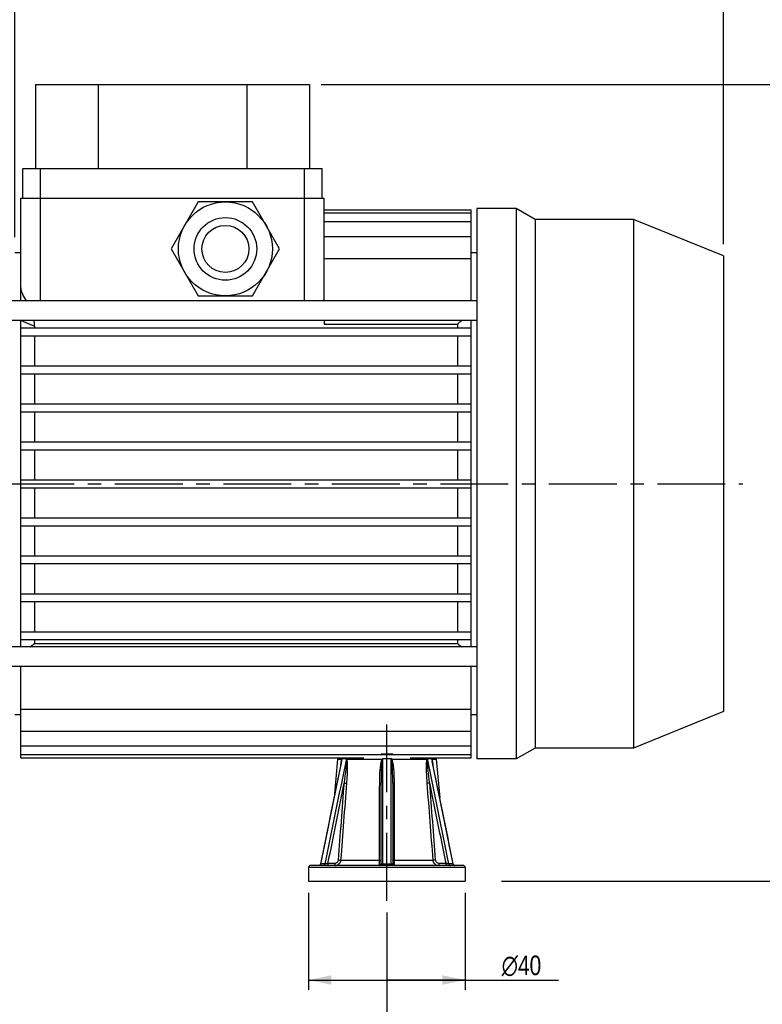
# Model space of a CAD drawing. Header units: millimetres. Extents: x 0 to 841, y 0 to 594.
# Tile 5 of 14: x 274 to 464, y 202 to 453. Entities that reach past the tile are written whole.
import ezdxf

# ---------------------------------------------------------------- set-up
doc = ezdxf.new("R2010")
doc.units = ezdxf.units.MM
doc.header["$LTSCALE"] = 46.2
doc.linetypes.add('CENTER', pattern=[0.6, 0.375, -0.075, 0.075, -0.075])
doc.layers.get('0').update_dxf_attribs({"linetype": 'CONTINUOUS'})
for name, color, linetype in [('ASSI', 7, 'CONTINUOUS'), ('GEOM', 7, 'CONTINUOUS'), ('QUOTE', 7, 'CONTINUOUS')]:
    doc.layers.add(name, color=color, linetype=linetype)
doc.styles.get("Standard").update_dxf_attribs({"font": 'txt', "width": 0.8})
doc.styles.add('TEXTSTYLE_1', font='gdt', dxfattribs={"width": 0.8})
doc.dimstyles.new('DIMSTYLE_1', dxfattribs={"dimtxt": 5, "dimasz": 5.8, "dimexe": 1.25, "dimexo": 1.5, "dimtad": 1, "dimdec": 3, "dimdsep": 46, "dimtxsty": 'Standard', "dimblk": '_FILLED', "dimblk1": '_FILLED', "dimblk2": '_FILLED', "dimcen": 0.09, "dimadec": 3, "dimazin": 2, "dimtp": 0.3, "dimtm": 0.3, "dimtfac": 1, "dimtdec": 3, "dimtofl": 0, "dimtmove": 0, "dimatfit": 3, "dimldrblk": '_FILLED', "dimfxl": 1, "dimtolj": 1, "dimarcsym": 0})
doc.dimstyles.new('DIMSTYLE_2', dxfattribs={"dimtxt": 5, "dimasz": 5.8, "dimexe": 1.25, "dimexo": 1.5, "dimtad": 1, "dimdec": 3, "dimdsep": 46, "dimtxsty": 'Standard', "dimblk": '_FILLED', "dimblk1": '_FILLED', "dimblk2": '_FILLED', "dimcen": 0.09, "dimadec": 3, "dimazin": 2, "dimtp": 0.5, "dimtm": 0.5, "dimtfac": 1, "dimtdec": 3, "dimtofl": 0, "dimtmove": 0, "dimatfit": 3, "dimldrblk": '_FILLED', "dimfxl": 1, "dimtolj": 1, "dimarcsym": 0})
doc.dimstyles.new('DIMSTYLE_3', dxfattribs={"dimtxt": 5, "dimasz": 5.8, "dimexe": 1.25, "dimexo": 1.5, "dimtad": 1, "dimdec": 0, "dimdsep": 46, "dimtxsty": 'Standard', "dimblk": '_FILLED', "dimblk1": '_FILLED', "dimblk2": '_FILLED', "dimcen": 0.09, "dimadec": 0, "dimazin": 2, "dimtp": 0.5, "dimtm": 0.5, "dimtfac": 1, "dimtdec": 0, "dimtofl": 0, "dimtmove": 0, "dimatfit": 3, "dimldrblk": '_FILLED', "dimfxl": 1, "dimtolj": 1, "dimarcsym": 0})

# ---------------------------------------------------------------- blocks, each defined once
blk = doc.blocks.new('_FILLED')
at = {"color": 0, "linetype": 'ByBlock'}
blk.add_solid([(0, 0), (-1, 0.207), (-1, -0.207)], dxfattribs=at)
blk = doc.blocks.new('*D6')
at = {"layer": 'QUOTE', "color": 2, "linetype": 'Continuous'}
for p, q in [((137.3, 376.67), (137.3, 541.89)), ((454.1, 395.88), (454.1, 541.89)), ((137.3, 539.39), (295.7, 539.39)), ((454.1, 539.39), (295.7, 539.39))]:
    blk.add_line(p, q, dxfattribs=at)
at = {"layer": 'QUOTE', "color": 2, "linetype": 'Continuous', "xscale": 5.8, "yscale": 5.8, "zscale": 5.8, "rotation": 180}
blk.add_blockref('_FILLED', (137.3, 539.39), dxfattribs=at)
at = {"layer": 'QUOTE', "color": 2, "linetype": 'Continuous', "xscale": 5.8, "yscale": 5.8, "zscale": 5.8}
blk.add_blockref('_FILLED', (454.1, 539.39), dxfattribs=at)
at = {"layer": 'QUOTE', "color": 2, "linetype": 'Continuous', "insert": (295.7, 545.64), "char_height": 5, "width": 15.5357, "attachment_point": 2, "line_spacing_factor": 0.9}
blk.add_mtext('317', dxfattribs=at)
blk = doc.blocks.new('*D14')
at = {"layer": 'QUOTE', "color": 2, "linetype": 'Continuous'}
for p, q in [((186.8, 402.72), (186.8, 160.39)), ((368.1, 225.17), (368.1, 160.39)), ((186.8, 162.89), (277.45, 162.89)), ((368.1, 162.89), (277.45, 162.89))]:
    blk.add_line(p, q, dxfattribs=at)
at = {"layer": 'QUOTE', "color": 2, "linetype": 'Continuous', "xscale": 5.8, "yscale": 5.8, "zscale": 5.8, "rotation": 180}
blk.add_blockref('_FILLED', (186.8, 162.89), dxfattribs=at)
at = {"layer": 'QUOTE', "color": 2, "linetype": 'Continuous', "xscale": 5.8, "yscale": 5.8, "zscale": 5.8}
blk.add_blockref('_FILLED', (368.1, 162.89), dxfattribs=at)
at = {"layer": 'QUOTE', "color": 2, "linetype": 'Continuous', "insert": (277.45, 169.14), "char_height": 5, "width": 24.1071, "attachment_point": 2, "line_spacing_factor": 0.9}
blk.add_mtext('181.3', dxfattribs=at)
blk = doc.blocks.new('*D17')
at = {"layer": 'QUOTE', "color": 2, "linetype": 'Continuous'}
for p, q in [((351.35, 436.67), (495.08, 436.67)), ((492.58, 436.67), (492.58, 334.92)), ((492.58, 233.17), (492.58, 334.92)), ((397.41, 233.17), (495.08, 233.17))]:
    blk.add_line(p, q, dxfattribs=at)
at = {"layer": 'QUOTE', "color": 2, "linetype": 'Continuous', "xscale": 5.8, "yscale": 5.8, "zscale": 5.8}
for p, rotation in [((492.58, 436.67), 90), ((492.58, 233.17), 270)]:
    blk.add_blockref('_FILLED', p, dxfattribs=dict(at, rotation=rotation))
at = {"layer": 'QUOTE', "color": 2, "linetype": 'Continuous', "insert": (486.33, 334.92), "char_height": 5, "width": 26.7857, "attachment_point": 2, "rotation": 90, "line_spacing_factor": 0.9}
blk.add_mtext('203.5', dxfattribs=at)
blk = doc.blocks.new('*D18')
at = {"layer": 'QUOTE', "color": 2, "linetype": 'Continuous'}
for p, q in [((348.1, 230.17), (348.1, 205.41)), ((388.1, 230.17), (388.1, 205.41)), ((348.1, 207.91), (368.1, 207.91)), ((388.1, 207.91), (368.1, 207.91)), ((368.1, 207.91), (411.95, 207.91))]:
    blk.add_line(p, q, dxfattribs=at)
at = {"layer": 'QUOTE', "color": 2, "linetype": 'Continuous', "xscale": 5.8, "yscale": 5.8, "zscale": 5.8, "rotation": 180}
blk.add_blockref('_FILLED', (348.1, 207.91), dxfattribs=at)
at = {"layer": 'QUOTE', "color": 2, "linetype": 'Continuous', "xscale": 5.8, "yscale": 5.8, "zscale": 5.8}
blk.add_blockref('_FILLED', (388.1, 207.91), dxfattribs=at)
at = {"layer": 'QUOTE', "color": 2, "linetype": 'Continuous', "insert": (397.43, 214.16), "char_height": 5, "width": 21.7857, "attachment_point": 1, "line_spacing_factor": 0.9, "style": 'TEXTSTYLE_1'}
blk.add_mtext('{\\Fgdt;n}\\Ftxt;40', dxfattribs=at)
blk = doc.blocks.new('*D19')
at = {"layer": 'QUOTE', "color": 2, "linetype": 'Continuous'}
for p, q in [((273.1, 397.67), (273.1, 527.86)), ((454.1, 395.88), (454.1, 527.86)), ((273.1, 525.36), (363.6, 525.36)), ((454.1, 525.36), (363.6, 525.36))]:
    blk.add_line(p, q, dxfattribs=at)
at = {"layer": 'QUOTE', "color": 2, "linetype": 'Continuous', "xscale": 5.8, "yscale": 5.8, "zscale": 5.8, "rotation": 180}
blk.add_blockref('_FILLED', (273.1, 525.36), dxfattribs=at)
at = {"layer": 'QUOTE', "color": 2, "linetype": 'Continuous', "xscale": 5.8, "yscale": 5.8, "zscale": 5.8}
blk.add_blockref('_FILLED', (454.1, 525.36), dxfattribs=at)
at = {"layer": 'QUOTE', "color": 2, "linetype": 'Continuous', "insert": (363.6, 531.61), "char_height": 5, "width": 14.4643, "attachment_point": 2, "line_spacing_factor": 0.9}
blk.add_mtext('181', dxfattribs=at)

msp = doc.modelspace()

# ---------------------------------------------------------------- linework, layer by layer
at = {"layer": 'ASSI', "color": 7, "linetype": 'Continuous'}
for p, q in [((275.1021, 407.6747), (275.1021, 415.1747)), ((275.1021, 415.1747), (351.6021, 415.1747)), ((351.6021, 407.6747), (351.6021, 415.1747)), ((401.1021, 404.9747), (391.1021, 404.9747)), ((391.1021, 404.9747), (391.1021, 264.3747)), ((405.9518, 402.1747), (401.1021, 404.9747)), ((401.1021, 404.9747), (401.1021, 264.3747)), ((431.1021, 402.1747), (405.9518, 402.1747)), ((405.9518, 402.1747), (405.9518, 267.1747)), ((454.1021, 392.8821), (431.1021, 402.1747)), ((431.1021, 402.1747), (431.1021, 267.1747)), ((454.1021, 392.8821), (454.1021, 276.4673)), ((391.1021, 381.3689), (272.1021, 381.3689)), ((391.1021, 376.3689), (272.1021, 376.3689)), ((391.1021, 292.9806), (272.1021, 292.9806)), ((391.1021, 287.9806), (272.1021, 287.9806)), ((454.1021, 276.4673), (431.1021, 267.1747)), ((405.9518, 267.1747), (401.1021, 264.3747)), ((431.1021, 267.1747), (405.9518, 267.1747)), ((274.6021, 264.6747), (362.186, 264.6747)), ((355.482, 264.3058), (354.6144, 254.4146)), ((374.0182, 264.6747), (389.6021, 264.6747)), ((380.7222, 264.3058), (381.5898, 254.4146)), ((401.1021, 264.3747), (391.1021, 264.3747)), ((348.1021, 236.6747), (348.1021, 233.1747)), ((388.1021, 236.6747), (388.1021, 233.1747)), ((348.1021, 233.1747), (388.1021, 233.1747))]:
    msp.add_line(p, q, dxfattribs=at)
at = {"layer": 'ASSI', "color": 9, "linetype": 'Continuous'}
for p, q in [((279.6021, 407.6747), (279.6021, 415.1747)), ((347.1021, 407.6747), (347.1021, 415.1747))]:
    msp.add_line(p, q, dxfattribs=at)
at = {"layer": 'ASSI', "color": 2, "linetype": 'CENTER'}
for p, q in [((132.3021, 334.6747), (459.0329, 334.6747)), ((368.1021, 228.1747), (368.1021, 273.6747))]:
    msp.add_line(p, q, dxfattribs=at)
at = {"layer": 'GEOM', "color": 7, "linetype": 'Continuous'}
for p, q in [((278.3521, 436.6747), (278.3521, 415.1747)), ((278.3521, 436.6747), (348.3521, 436.6747)), ((294.3521, 436.6747), (294.3521, 415.1747)), ((332.3521, 436.6747), (332.3521, 415.1747)), ((348.3521, 436.6747), (348.3521, 415.1747)), ((274.6021, 381.3689), (274.6021, 407.6747)), ((274.6021, 407.6747), (352.1021, 407.6747)), ((352.1021, 381.3689), (352.1021, 407.6747)), ((319.9239, 406.6747), (312.9957, 394.6747)), ((333.7803, 406.6747), (319.9239, 406.6747)), ((340.7085, 394.6747), (333.7803, 406.6747)), ((352.1021, 404.6747), (389.6021, 404.6747)), ((352.1021, 403.8521), (389.6021, 403.8521)), ((389.6021, 381.3689), (389.6021, 404.6747)), ((352.1021, 401.6362), (389.6021, 401.6362)), ((352.1021, 397.8727), (389.6021, 397.8727)), ((274.6021, 393.6747), (273.1021, 393.6747)), ((312.9957, 394.6747), (319.9239, 382.6747)), ((333.7803, 382.6747), (340.7085, 394.6747)), ((391.1021, 393.6747), (389.6021, 393.6747)), ((352.1021, 392.2591), (389.6021, 392.2591)), ((319.9239, 382.6747), (333.7803, 382.6747)), ((274.6021, 292.9806), (274.6021, 376.394)), ((274.6636, 376.3689), (278.0662, 374.9798)), ((278.0586, 374.9798), (278.0662, 374.4747)), ((352.1021, 376.3689), (352.1021, 375.4786)), ((352.1021, 375.4786), (386.138, 375.4786)), ((386.138, 375.4786), (386.138, 374.4747)), ((389.6021, 292.9806), (389.6021, 376.3689)), ((274.6021, 374.4747), (389.6021, 374.4747)), ((274.6021, 372.4747), (389.6021, 372.4747)), ((278.0662, 372.4747), (278.0662, 364.7747)), ((386.138, 372.4747), (386.138, 364.7747)), ((274.6021, 364.7747), (389.6021, 364.7747)), ((274.6021, 362.7747), (389.6021, 362.7747)), ((278.0662, 362.7747), (278.0662, 355.0747)), ((386.138, 362.7747), (386.138, 355.0747)), ((274.6021, 355.0747), (389.6021, 355.0747)), ((274.6021, 353.0747), (389.6021, 353.0747)), ((278.0662, 353.0747), (278.0662, 345.3747)), ((386.138, 353.0747), (386.138, 345.3747)), ((274.6021, 345.3747), (389.6021, 345.3747)), ((274.6021, 343.3747), (389.6021, 343.3747)), ((278.0662, 343.3747), (278.0662, 335.6747)), ((386.138, 343.3747), (386.138, 335.6747)), ((274.6021, 335.6747), (389.6021, 335.6747)), ((274.6021, 333.6747), (389.6021, 333.6747)), ((278.0662, 333.6747), (278.0662, 325.9747)), ((386.138, 333.6747), (386.138, 325.9747)), ((274.6021, 325.9747), (389.6021, 325.9747)), ((274.6021, 323.9747), (389.6021, 323.9747)), ((278.0662, 323.9747), (278.0662, 316.2747)), ((386.138, 323.9747), (386.138, 316.2747)), ((274.6021, 316.2747), (389.6021, 316.2747)), ((274.6021, 314.2747), (389.6021, 314.2747)), ((278.0662, 314.2747), (278.0662, 306.5747)), ((386.138, 314.2747), (386.138, 306.5747)), ((274.6021, 306.5747), (389.6021, 306.5747)), ((274.6021, 304.5747), (389.6021, 304.5747)), ((278.0662, 304.5747), (278.0662, 296.8747)), ((386.138, 304.5747), (386.138, 296.8747)), ((274.6021, 296.8747), (389.6021, 296.8747)), ((274.6021, 294.8747), (389.6021, 294.8747)), ((278.0662, 294.8747), (278.0662, 293.8708)), ((386.138, 294.8747), (386.138, 293.8708)), ((278.0662, 293.8708), (386.138, 293.8708)), ((274.6021, 264.6747), (274.6021, 287.9806)), ((389.6021, 264.6747), (389.6021, 287.9806)), ((274.6021, 277.0904), (389.6021, 277.0904)), ((274.6021, 275.6747), (273.1021, 275.6747)), ((391.1021, 275.6747), (389.6021, 275.6747)), ((274.6021, 271.4767), (389.6021, 271.4767)), ((274.6021, 267.7132), (389.6021, 267.7132)), ((274.6021, 265.4973), (389.6021, 265.4973)), ((366.6021, 265.6747), (369.6021, 265.6747)), ((356.525, 263.7935), (351.187, 237.5751)), ((385.0172, 237.5751), (379.6792, 263.7935)), ((366.6021, 237.6747), (366.6021, 258.2489)), ((369.6021, 258.2489), (369.6021, 237.6747)), ((387.6021, 237.1747), (348.6021, 237.1747)), ((350.7482, 237.1774), (350.6971, 237.1747)), ((350.9018, 237.2186), (350.8522, 237.1994)), ((350.9492, 237.2429), (350.9018, 237.2186))]:
    msp.add_line(p, q, dxfattribs=at)
at = {"layer": 'GEOM', "color": 9, "linetype": 'Continuous'}
for p, q in [((279.6021, 381.3689), (279.6021, 407.6747)), ((347.1021, 381.3689), (347.1021, 407.6747)), ((355.482, 264.3058), (356.6068, 264.3058)), ((356.5702, 263.7843), (356.7193, 264.5173)), ((356.7193, 264.5173), (357.7596, 264.5173)), ((357.8441, 264.3058), (366.8647, 264.3058)), ((367.0619, 264.5173), (369.1423, 264.5173)), ((369.3395, 264.3058), (378.3601, 264.3058)), ((378.4446, 264.5173), (379.4849, 264.5173)), ((379.4849, 264.5173), (379.6339, 263.7849)), ((379.5974, 264.3058), (380.7222, 264.3058)), ((388.1021, 236.6747), (348.1021, 236.6747)), ((352.2634, 237.5605), (351.2369, 237.5605)), ((354.7778, 237.6747), (352.9675, 237.6747)), ((356.2928, 238.5436), (366.1669, 238.5436)), ((367.0757, 237.5605), (369.1285, 237.5605)), ((370.0373, 238.5436), (379.9114, 238.5436)), ((383.2367, 237.6747), (381.4264, 237.6747)), ((384.9673, 237.5605), (383.9408, 237.5605))]:
    msp.add_line(p, q, dxfattribs=at)
at = {"layer": 'GEOM', "color": 7, "linetype": 'Continuous'}
for points in [[(350.8522, 237.1994), (350.8008, 237.1856), (350.7482, 237.1774)], [(351.187, 237.575), (351.1752, 237.5284), (351.1569, 237.4784), (351.1335, 237.4307), (351.105, 237.3857), (351.072, 237.3439), (351.0347, 237.306), (350.9936, 237.2722), (350.9492, 237.2429)], [(385.255, 237.2429), (385.2106, 237.2722), (385.1695, 237.306), (385.1322, 237.3439), (385.0992, 237.3857), (385.0707, 237.4307), (385.0473, 237.4784), (385.029, 237.5284), (385.0172, 237.575)], [(385.352, 237.1994), (385.3024, 237.2186), (385.2551, 237.2429)], [(385.5071, 237.1747), (385.456, 237.1774), (385.4034, 237.1856), (385.352, 237.1994)]]:
    msp.add_lwpolyline(points, dxfattribs=at)
for radius in [12, 6]:
    msp.add_circle((326.8521, 394.6747), radius, dxfattribs=at)
at = {"layer": 'GEOM', "color": 9, "linetype": 'Continuous'}
msp.add_circle((326.8521, 394.6747), 8, dxfattribs=at)
at = {"layer": 'GEOM', "color": 7, "linetype": 'Continuous'}
for centre, radius, start, end in [((561.954, 157.474), 280.0666, 128.594372, 128.885416), ((102.2502, 511.8755), 280.0666, 308.594372, 308.885416), ((561.954, 511.8755), 280.0666, 231.114584, 231.405628), ((356.9763, 264.1747), 1.5, 160.524437, 174.986886), ((379.2279, 264.1747), 1.5, 5.013114, 19.475563), ((348.6021, 236.6747), 0.5, 90, 180), ((366.1021, 237.6747), 0.5, 269.996873, 360), ((370.1021, 237.6747), 0.5, 180.002281, 270), ((387.6021, 236.6747), 0.5, 0, 90)]:
    msp.add_arc(centre, radius, start, end, dxfattribs=at)
at = {"layer": 'GEOM', "color": 9, "linetype": 'Continuous'}
for centre, radius, start, end in [((360.6604, 263.0737), 4.1972, 159.882018, 163.869547), ((362.3201, 264.576), 4.5609, 180.737526, 184.228114), ((374.1916, 257.6728), 9.8833, 136.169219, 137.845477), ((382.3493, 286.3022), 26.9001, 234.856119, 235.101281), ((386.6481, 257.0992), 20.9439, 159.256426, 160.066219), ((349.5598, 257.1006), 20.94, 19.933707, 20.743653), ((362.013, 257.6731), 9.8828, 42.154485, 43.830825), ((351.8589, 289.1495), 30.3773, 304.913843, 305.130984), ((373.8841, 264.576), 4.5609, 355.771893, 359.262465), ((375.5441, 263.0737), 4.1969, 16.130326, 20.118144), ((366.477, 261.8698), 10.1795, 168.809273, 170.009822), ((368.5832, 261.6621), 11.3422, 10.10822, 10.490094), ((353.0276, 238.3599), 1.1851, 270.011444, 274.57319)]:
    msp.add_arc(centre, radius, start, end, dxfattribs=at)
at = {"layer": 'GEOM', "color": 7, "linetype": 'Continuous'}
for points, knots in [([(274.6021, 384.7191), (274.6021, 384.4708), (274.699, 383.932), (275.1264, 382.7838), (275.6246, 381.9361), (276.0054, 381.3689)], [0, 0, 0, 0, 0.20293682, 0.44152567, 1, 1, 1, 1]), ([(351.8901, 381.3688), (351.9246, 381.4489), (352.043, 381.7614), (352.1021, 382.0979), (352.1021, 382.3448)], [0, 0, 0, 0, 0.26108312, 1, 1, 1, 1]), ([(278.0586, 374.9798), (278.0586, 375.0971), (278.0562, 375.5602), (278.045, 376.0233), (278.0475, 376.369)], [0, 0, 0, 0, 0.25338412, 1, 1, 1, 1])]:
    msp.add_open_spline(points, degree=3, knots=knots, dxfattribs=at)
at = {"layer": 'GEOM', "color": 9, "linetype": 'Continuous'}
for points in [[(357.7596, 264.5173), (355.924, 255.5324), (354.0932, 246.5466), (352.2634, 237.5605)], [(367.0757, 237.5605), (367.0726, 246.5461), (367.0689, 255.5317), (367.0619, 264.5173)], [(369.1423, 264.5173), (369.1353, 255.5317), (369.1316, 246.5461), (369.1285, 237.5605)], [(383.9408, 237.5605), (382.111, 246.5466), (380.2802, 255.5324), (378.4446, 264.5173)], [(351.2369, 237.5605), (353.014, 246.3019), (354.7914, 255.0433), (356.5702, 263.7843)], [(379.6339, 263.7849), (381.4127, 255.0437), (383.1902, 246.3021), (384.9673, 237.5605)], [(357.1555, 258.2489), (355.7586, 251.391), (354.3628, 244.5329), (352.9675, 237.6747)], [(357.1555, 258.2489), (356.6522, 251.6951), (356.1496, 245.1412), (355.6475, 238.5873)], [(357.7958, 258.2052), (357.2944, 251.6514), (356.7934, 245.0975), (356.2928, 238.5436)], [(366.1751, 258.2052), (366.172, 251.6514), (366.1693, 245.0975), (366.1669, 238.5436)], [(370.0373, 238.5436), (370.0349, 245.0975), (370.0322, 251.6514), (370.0291, 258.2052)], [(379.9114, 238.5436), (379.4108, 245.0975), (378.9098, 251.6514), (378.4084, 258.2052)], [(380.5567, 238.5873), (380.0546, 245.1412), (379.552, 251.6951), (379.0487, 258.2489)], [(383.2367, 237.6747), (381.8414, 244.5329), (380.4456, 251.391), (379.0487, 258.2489)]]:
    msp.add_open_spline(points, degree=3, dxfattribs=at)
for points, knots in [([(356.491, 263.8454), (356.5068, 263.9247), (356.54, 264.0795), (356.5806, 264.2329), (356.6068, 264.3058)], [0, 0, 0, 0, 0.51085, 1, 1, 1, 1]), ([(356.5252, 263.7941), (356.5405, 263.8692), (356.5721, 264.0183), (356.6074, 264.1668), (356.6285, 264.2397)], [0, 0, 0, 0, 0.50249193, 1, 1, 1, 1]), ([(356.6068, 264.3058), (356.6149, 264.3238), (356.649, 264.396), (356.6878, 264.466), (356.7193, 264.5173)], [0, 0, 0, 0, 0.24691731, 1, 1, 1, 1]), ([(356.6285, 264.2397), (356.6278, 264.2451), (356.6235, 264.268), (356.6149, 264.29), (356.6068, 264.3058)], [0, 0, 0, 0, 0.23431675, 1, 1, 1, 1]), ([(357.7716, 264.2397), (357.776, 264.1794), (357.7777, 264.0572), (357.7723, 263.811), (357.7555, 263.5006), (357.7283, 263.1271), (357.6854, 262.6274), (357.6235, 262.0022), (357.5408, 261.2518), (357.4517, 260.501), (357.326, 259.4996), (357.2252, 258.7491), (357.1555, 258.2489)], [0, 0, 0, 0, 0.03010896, 0.06075671, 0.12261556, 0.18481762, 0.24719757, 0.37225986, 0.49756673, 0.62302938, 0.74860419, 1, 1, 1, 1]), ([(357.7596, 264.5173), (357.7656, 264.4998), (357.7912, 264.4283), (357.8205, 264.3582), (357.8441, 264.3058)], [0, 0, 0, 0, 0.24339703, 1, 1, 1, 1]), ([(357.7716, 264.2397), (357.7784, 264.245), (357.804, 264.2654), (357.8279, 264.2879), (357.8442, 264.3058)], [0, 0, 0, 0, 0.26192615, 1, 1, 1, 1]), ([(357.8441, 264.3058), (357.862, 264.2503), (357.8877, 264.1336), (357.9236, 263.8927), (357.9509, 263.5822), (357.9701, 263.2051), (357.9834, 262.6967), (357.9837, 262.0578), (357.9675, 261.2891), (357.9387, 260.5189), (357.8869, 259.4903), (357.8351, 258.7192), (357.7958, 258.2052)], [0, 0, 0, 0, 0.0286122, 0.0584383, 0.11948548, 0.18137901, 0.24369203, 0.36898551, 0.49477823, 0.62085768, 0.74712266, 1, 1, 1, 1]), ([(366.8647, 264.3058), (366.795, 264.1975), (366.6943, 263.9571), (366.5926, 263.5846), (366.513, 263.2061), (366.4276, 262.6981), (366.3477, 262.0591), (366.279, 261.2899), (366.2304, 260.5194), (366.1871, 259.4913), (366.1753, 258.7196), (366.1751, 258.2052)], [0, 0, 0, 0, 0.06252205, 0.12510409, 0.18766897, 0.25021725, 0.37526581, 0.50027566, 0.62525166, 0.75019751, 1, 1, 1, 1]), ([(366.959, 264.2397), (366.9378, 264.1805), (366.9057, 264.0587), (366.8576, 263.8123), (366.8136, 263.5016), (366.773, 263.1276), (366.7295, 262.6281), (366.689, 262.003), (366.6542, 261.2523), (366.6296, 260.5014), (366.6079, 259.5004), (366.6021, 258.7494), (366.6021, 258.2489)], [0, 0, 0, 0, 0.0313617, 0.06268589, 0.12528335, 0.18784588, 0.25038533, 0.37541359, 0.50039521, 0.62534008, 0.75025395, 1, 1, 1, 1]), ([(369.6021, 258.2489), (369.6021, 258.7494), (369.5963, 259.5004), (369.5746, 260.5014), (369.55, 261.2523), (369.5152, 262.003), (369.4747, 262.6282), (369.4312, 263.1276), (369.3906, 263.5016), (369.3466, 263.8123), (369.2985, 264.0587), (369.2664, 264.1805), (369.2452, 264.2397)], [0, 0, 0, 0, 0.24974681, 0.37466107, 0.49960635, 0.62458838, 0.74961706, 0.81215675, 0.87471956, 0.93731702, 0.96864094, 1, 1, 1, 1]), ([(370.0291, 258.2052), (370.0289, 258.7196), (370.0171, 259.4913), (369.9738, 260.5194), (369.9252, 261.29), (369.8565, 262.0592), (369.7766, 262.6982), (369.6912, 263.2062), (369.6117, 263.5847), (369.5094, 263.9569), (369.4097, 264.1979), (369.3395, 264.3058)], [0, 0, 0, 0, 0.249806, 0.37475364, 0.49973148, 0.62474319, 0.74979367, 0.81234304, 0.87490888, 0.93749025, 1, 1, 1, 1]), ([(378.4084, 258.2052), (378.3691, 258.7192), (378.3173, 259.4903), (378.2655, 260.5189), (378.2367, 261.2891), (378.2205, 262.0578), (378.2208, 262.6967), (378.2341, 263.2051), (378.2533, 263.5822), (378.2806, 263.8927), (378.3165, 264.1336), (378.3422, 264.2503), (378.3601, 264.3058)], [0, 0, 0, 0, 0.25287745, 0.37914246, 0.50522193, 0.63101466, 0.75630817, 0.81862121, 0.88051476, 0.94156193, 0.97138802, 1, 1, 1, 1]), ([(378.3601, 264.3058), (378.3681, 264.3236), (378.3987, 264.3931), (378.4263, 264.4639), (378.4446, 264.5173)], [0, 0, 0, 0, 0.25667524, 1, 1, 1, 1]), ([(378.4326, 264.2397), (378.4258, 264.245), (378.4003, 264.2654), (378.3763, 264.2879), (378.3601, 264.3058)], [0, 0, 0, 0, 0.26192663, 1, 1, 1, 1]), ([(379.0487, 258.2489), (378.979, 258.7491), (378.8782, 259.4996), (378.7525, 260.501), (378.6634, 261.2518), (378.5807, 262.0022), (378.5188, 262.6274), (378.4759, 263.1271), (378.4487, 263.5006), (378.4319, 263.811), (378.4265, 264.0572), (378.4282, 264.1794), (378.4326, 264.2397)], [0, 0, 0, 0, 0.25139586, 0.37697068, 0.50243334, 0.62774022, 0.75280253, 0.81518249, 0.87738456, 0.9392434, 0.96989114, 1, 1, 1, 1]), ([(379.4849, 264.5173), (379.4955, 264.5), (379.5363, 264.4314), (379.5729, 264.3602), (379.5974, 264.3058)], [0, 0, 0, 0, 0.25329063, 1, 1, 1, 1]), ([(379.5757, 264.2397), (379.5764, 264.2451), (379.5807, 264.268), (379.5893, 264.29), (379.5974, 264.3058)], [0, 0, 0, 0, 0.2343165, 1, 1, 1, 1]), ([(379.5757, 264.2397), (379.5968, 264.1668), (379.6321, 264.0183), (379.6637, 263.8692), (379.6791, 263.7941)], [0, 0, 0, 0, 0.49750874, 1, 1, 1, 1]), ([(379.5974, 264.3058), (379.6302, 264.2144), (379.6782, 264.0212), (379.7174, 263.8269), (379.7358, 263.7272)], [0, 0, 0, 0, 0.48911404, 1, 1, 1, 1]), ([(356.3276, 262.8249), (356.3369, 262.8929), (356.3746, 263.1637), (356.4162, 263.4341), (356.4518, 263.6357)], [0, 0, 0, 0, 0.25097665, 1, 1, 1, 1]), ([(379.7493, 263.6528), (379.7615, 263.5844), (379.8082, 263.3091), (379.8483, 263.0328), (379.8766, 262.8249)], [0, 0, 0, 0, 0.24870832, 1, 1, 1, 1]), ([(357.1555, 258.2489), (357.2696, 258.2372), (357.4828, 258.22), (357.6965, 258.2073), (357.7958, 258.2052)], [0, 0, 0, 0, 0.53573514, 1, 1, 1, 1]), ([(366.1751, 258.2052), (366.231, 258.2059), (366.3329, 258.2088), (366.4525, 258.2166), (366.5278, 258.2252), (366.5669, 258.2323), (366.589, 258.2379), (366.6021, 258.2452), (366.6021, 258.2489)], [0, 0, 0, 0, 0.38793006, 0.70670533, 0.82739267, 0.91738456, 0.97430309, 1, 1, 1, 1]), ([(370.0291, 258.2052), (369.9732, 258.2059), (369.8713, 258.2088), (369.7517, 258.2166), (369.6764, 258.2252), (369.6373, 258.2323), (369.6152, 258.2379), (369.6021, 258.2452), (369.6021, 258.2489)], [0, 0, 0, 0, 0.38793012, 0.7067054, 0.82739273, 0.9173846, 0.9743031, 1, 1, 1, 1]), ([(379.0487, 258.2489), (378.9346, 258.2372), (378.7214, 258.22), (378.5077, 258.2073), (378.4084, 258.2052)], [0, 0, 0, 0, 0.53573506, 1, 1, 1, 1]), ([(351.2369, 237.5605), (351.2151, 237.4564), (351.1332, 237.3056), (350.9543, 237.1944), (350.8525, 237.1747), (350.8028, 237.1747)], [0, 0, 0, 0, 0.51342117, 0.75980234, 1, 1, 1, 1]), ([(351.2369, 237.5605), (351.2293, 237.5607), (351.2158, 237.5618), (351.1997, 237.5633), (351.186, 237.5701), (351.187, 237.575)], [0, 0, 0, 0, 0.42100712, 0.72175452, 1, 1, 1, 1]), ([(352.2634, 237.5605), (352.2431, 237.4577), (352.1688, 237.3083), (351.9991, 237.1948), (351.9025, 237.1747), (351.8556, 237.1747)], [0, 0, 0, 0, 0.52289079, 0.76635769, 1, 1, 1, 1]), ([(352.9675, 237.6747), (352.8424, 237.6441), (352.6552, 237.6066), (352.4197, 237.5723), (352.3107, 237.5616), (352.2634, 237.5605)], [0, 0, 0, 0, 0.54086346, 0.80115278, 1, 1, 1, 1]), ([(352.9675, 237.6747), (352.9675, 237.6106), (352.979, 237.4893), (353.0223, 237.3487), (353.0751, 237.2602), (353.128, 237.2006), (353.1832, 237.1747), (353.2175, 237.1747)], [0, 0, 0, 0, 0.31922351, 0.60315091, 0.72395933, 0.82906478, 1, 1, 1, 1]), ([(355.6475, 238.5873), (355.6381, 238.4654), (355.5809, 238.2272), (355.3862, 237.926), (355.107, 237.7231), (354.8853, 237.6748), (354.7778, 237.6747)], [0, 0, 0, 0, 0.26632799, 0.5225928, 0.76584903, 1, 1, 1, 1]), ([(354.7778, 237.6747), (354.7778, 237.6106), (354.7893, 237.4893), (354.8326, 237.3487), (354.8854, 237.2602), (354.9382, 237.2006), (354.9935, 237.1747), (355.0278, 237.1747)], [0, 0, 0, 0, 0.31922356, 0.60315099, 0.7239594, 0.82906482, 1, 1, 1, 1]), ([(356.2928, 238.5436), (356.2793, 238.3614), (356.1971, 238.0063), (355.9161, 237.5546), (355.51, 237.2482), (355.1849, 237.1747), (355.0278, 237.1747)], [0, 0, 0, 0, 0.26917558, 0.52657484, 0.76864083, 1, 1, 1, 1]), ([(355.6475, 238.5873), (355.7628, 238.5756), (355.9778, 238.5583), (356.1931, 238.5455), (356.2928, 238.5437)], [0, 0, 0, 0, 0.53780318, 1, 1, 1, 1]), ([(366.1669, 238.5436), (366.1665, 238.4524), (366.165, 238.2746), (366.1606, 238.0179), (366.1542, 237.7839), (366.1462, 237.5805), (366.138, 237.4335), (366.1307, 237.3364), (366.1253, 237.2802), (366.1201, 237.2365), (366.1144, 237.2035), (366.1101, 237.1859), (366.105, 237.1747), (366.1021, 237.1747)], [0, 0, 0, 0, 0.19916454, 0.38829465, 0.56063703, 0.71047531, 0.83268159, 0.8821191, 0.92320589, 0.95564258, 0.97917379, 0.99375291, 1, 1, 1, 1]), ([(366.1669, 238.5437), (366.2238, 238.5443), (366.3058, 238.5465), (366.4094, 238.5523), (366.474, 238.5576), (366.5261, 238.5635), (366.5661, 238.5706), (366.5886, 238.5762), (366.6021, 238.5836), (366.6021, 238.5873)], [0, 0, 0, 0, 0.38692695, 0.55780079, 0.70601012, 0.82700687, 0.9172813, 0.97436077, 1, 1, 1, 1]), ([(366.6021, 237.6747), (366.6021, 237.6573), (366.6332, 237.6322), (366.6788, 237.6129), (366.7627, 237.5879), (366.8961, 237.5679), (367.0119, 237.5613), (367.0757, 237.5605)], [0, 0, 0, 0, 0.1038908, 0.19291598, 0.30945037, 0.618892, 1, 1, 1, 1]), ([(367.0493, 237.1747), (367.052, 237.1747), (367.0553, 237.1879), (367.0591, 237.2056), (367.0629, 237.2411), (367.0666, 237.2863), (367.0697, 237.3433), (367.0735, 237.4357), (367.075, 237.5093), (367.0757, 237.5605)], [0, 0, 0, 0, 0.02149945, 0.07625391, 0.16463267, 0.28425101, 0.43199507, 0.60388222, 1, 1, 1, 1]), ([(369.1285, 237.5605), (369.1924, 237.5613), (369.3081, 237.5679), (369.4416, 237.5879), (369.5254, 237.6129), (369.571, 237.6322), (369.6021, 237.6573), (369.6021, 237.6747)], [0, 0, 0, 0, 0.38110634, 0.69054904, 0.80708329, 0.89610856, 1, 1, 1, 1]), ([(369.1549, 237.1747), (369.1522, 237.1747), (369.1489, 237.1879), (369.1451, 237.2056), (369.1413, 237.2411), (369.1377, 237.2863), (369.1345, 237.3433), (369.1307, 237.4357), (369.1292, 237.5093), (369.1285, 237.5605)], [0, 0, 0, 0, 0.02149948, 0.07625394, 0.1646327, 0.28425103, 0.43199509, 0.60388223, 1, 1, 1, 1]), ([(370.0373, 238.5436), (369.9804, 238.5443), (369.8984, 238.5465), (369.7948, 238.5523), (369.7302, 238.5576), (369.6781, 238.5635), (369.6381, 238.5706), (369.6156, 238.5762), (369.6021, 238.5836), (369.6021, 238.5873)], [0, 0, 0, 0, 0.38693941, 0.55781654, 0.70602673, 0.82702182, 0.9172923, 0.97436602, 1, 1, 1, 1]), ([(370.1021, 237.1747), (370.0992, 237.1747), (370.0941, 237.1859), (370.0898, 237.2035), (370.0841, 237.2365), (370.0789, 237.2802), (370.0735, 237.3364), (370.0662, 237.4335), (370.058, 237.5805), (370.05, 237.7839), (370.0436, 238.0179), (370.0392, 238.2746), (370.0377, 238.4524), (370.0373, 238.5436)], [0, 0, 0, 0, 0.00624709, 0.02082621, 0.04435742, 0.07679411, 0.1178809, 0.16731841, 0.28952469, 0.43936297, 0.61170535, 0.80083546, 1, 1, 1, 1]), ([(380.5567, 238.5873), (380.4414, 238.5756), (380.2264, 238.5583), (380.0111, 238.5455), (379.9114, 238.5436)], [0, 0, 0, 0, 0.53779839, 1, 1, 1, 1]), ([(381.1764, 237.1747), (381.0193, 237.1747), (380.6942, 237.2482), (380.2881, 237.5546), (380.0071, 238.0063), (379.9249, 238.3614), (379.9114, 238.5436)], [0, 0, 0, 0, 0.23135917, 0.47342516, 0.73082442, 1, 1, 1, 1]), ([(381.4264, 237.6747), (381.3189, 237.6748), (381.0972, 237.7231), (380.818, 237.926), (380.6233, 238.2272), (380.5661, 238.4654), (380.5567, 238.5873)], [0, 0, 0, 0, 0.23415097, 0.4774072, 0.73367201, 1, 1, 1, 1]), ([(381.4264, 237.6747), (381.4264, 237.6106), (381.4149, 237.4893), (381.3716, 237.3487), (381.3188, 237.2602), (381.266, 237.2006), (381.2107, 237.1747), (381.1764, 237.1747)], [0, 0, 0, 0, 0.31922352, 0.60315093, 0.72395935, 0.82906479, 1, 1, 1, 1]), ([(383.2367, 237.6747), (383.2367, 237.6106), (383.2252, 237.4893), (383.1819, 237.3487), (383.1291, 237.2602), (383.0762, 237.2006), (383.021, 237.1747), (382.9867, 237.1747)], [0, 0, 0, 0, 0.31922356, 0.60315099, 0.7239594, 0.82906482, 1, 1, 1, 1]), ([(383.9408, 237.5605), (383.8935, 237.5616), (383.7845, 237.5723), (383.549, 237.6066), (383.3618, 237.6441), (383.2367, 237.6747)], [0, 0, 0, 0, 0.19884635, 0.45913401, 1, 1, 1, 1]), ([(383.9409, 237.5605), (383.9611, 237.4577), (384.0354, 237.3083), (384.2051, 237.1948), (384.3018, 237.1747), (384.3486, 237.1747)], [0, 0, 0, 0, 0.52289064, 0.76635757, 1, 1, 1, 1]), ([(385.0172, 237.575), (385.0182, 237.5701), (385.0045, 237.5633), (384.9885, 237.5618), (384.9749, 237.5607), (384.9673, 237.5605)], [0, 0, 0, 0, 0.27824297, 0.5789941, 1, 1, 1, 1]), ([(384.9673, 237.5605), (384.9891, 237.4564), (385.071, 237.3056), (385.2499, 237.1944), (385.3517, 237.1747), (385.4014, 237.1747)], [0, 0, 0, 0, 0.51342121, 0.75980236, 1, 1, 1, 1])]:
    msp.add_open_spline(points, degree=3, knots=knots, dxfattribs=at)

# ---------------------------------------------------------------- dimensions: what is measured, and where the dimension line sits
at = {"layer": 'QUOTE', "color": 2, "linetype": 'Continuous'}
for base, p1, p2, angle, dimstyle, picture, middle in [((137.3021, 539.3884), (454.1021, 394.3821), (137.3021, 375.1747), 180, 'DIMSTYLE_3', '*D6', (294.9878, 539.3884)), ((273.1021, 525.356), (454.1021, 394.3821), (273.1021, 396.1747), 180, 'DIMSTYLE_2', '*D19', (362.8878, 525.356)), ((492.5819, 233.1747), (349.8521, 436.6747), (395.9113, 233.1747), 270, 'DIMSTYLE_2', '*D17', (492.5819, 334.2104)), ((186.8021, 162.8916), (368.1021, 226.6747), (186.8021, 404.2213), 180, 'DIMSTYLE_2', '*D14', (276.7378, 162.8916))]:
    dim = msp.add_linear_dim(base=base, p1=p1, p2=p2, angle=angle, dimstyle=dimstyle, dxfattribs=at)
    dim.commit()
    dim.dimension.update_dxf_attribs({"geometry": picture, "text_midpoint": middle, "dimtype": 160})
dim = msp.add_linear_dim(base=(388.1021, 207.9106), p1=(348.1021, 231.6747), p2=(388.1021, 231.6747), text='%%c<>', dimstyle='DIMSTYLE_1', dxfattribs=at)
dim.commit()
dim.dimension.update_dxf_attribs({"geometry": '*D18', "text_midpoint": (404.6889, 207.9106), "dimtype": 160})

doc.saveas('drawing.dxf')
